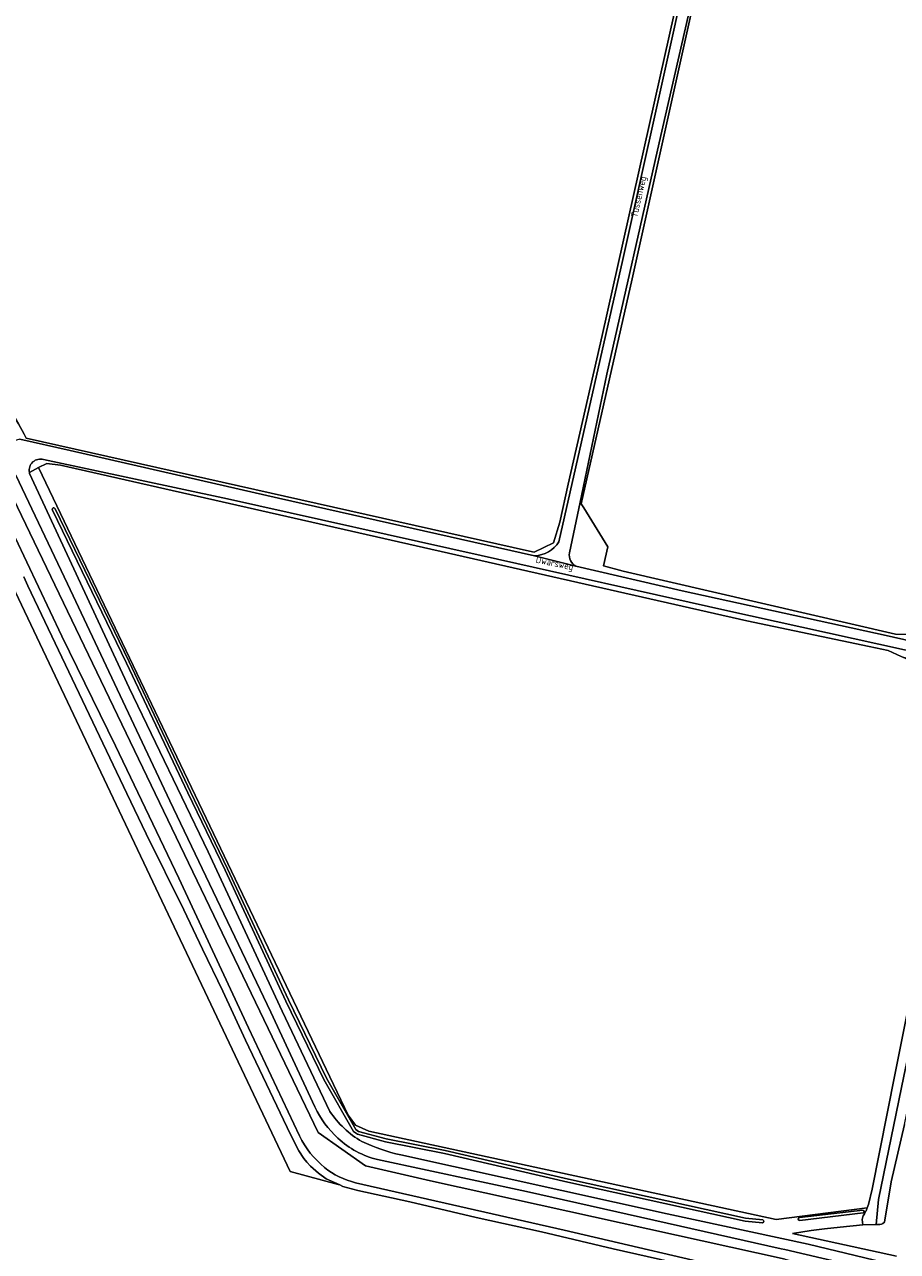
# Model space of a CAD drawing. Extents: x 184422 to 188298, y 343471 to 350189.
# Tile 187 of 256: x 186063 to 186302, y 347391 to 347728. Entities that reach past the tile are written whole.
import ezdxf
from ezdxf.enums import TextEntityAlignment as Align

# ---------------------------------------------------------------- set-up
doc = ezdxf.new("R2010")
doc.units = 0
for name, color, linetype, lineweight in [('B-WA-GR-BOUWLAND-GV', 252, 'Continuous', 13), ('B-WA-GR-GRAS-GV', 252, 'Continuous', 13), ('B-WA-GR-HOUTWAL-GV', 252, 'Continuous', 13), ('B-WA-GR-STRUIK-GV', 252, 'Continuous', 13), ('B-WA-GW-TALUD_KRUIN-G', 252, 'Continuous', 18), ('B-WA-OG-TERREIN_CULTUURSCHEIDING-GV', 252, 'Continuous', 18), ('B-WA-OG-TOPOGRAFIE-T18', 252, 'Continuous', 18), ('B-WA-OG-WATER_GREPPEL-GV', 252, 'Continuous', 18), ('B-WA-OG-WEG-GV', 252, 'Continuous', 18), ('B-WA-VH-VERHARDING_HALFVERHARDING_GRIND-GV', 252, 'Continuous', 18)]:
    doc.layers.add(name, color=color, linetype=linetype, lineweight=lineweight)
doc.styles.add('NLCS-ISO-M1000-T18', font='NLCS-ISO.ttf', dxfattribs={"height": 1.8})

msp = doc.modelspace()

# ---------------------------------------------------------------- linework, layer by layer
at = {"layer": 'B-WA-GR-BOUWLAND-GV', "flags": 128}
for points in [[(186306.191, 347769.876), (186297.294, 347770.642), (186266.945, 347777.461), (186265.016, 347769.429), (186264.767, 347769.479), (186255.95, 347770.67), (186254.548, 347771.003), (186248.656, 347744.559), (186229.39, 347658.094), (186215.419, 347596.324), (186216.108, 347595.217), (186222.76, 347584.529), (186221.58, 347579.381), (186226.907, 347577.866), (186301.666, 347560.575), (186309.639, 347560.424)], [(186306.191, 347769.876), (186297.294, 347770.642), (186266.945, 347777.461), (186265.016, 347769.429), (186264.767, 347769.479), (186255.95, 347770.67), (186254.548, 347771.003), (186248.656, 347744.559), (186229.39, 347658.094), (186215.419, 347596.324), (186216.108, 347595.217), (186222.76, 347584.529), (186221.58, 347579.381), (186226.907, 347577.866), (186301.666, 347560.575), (186309.639, 347560.424)], [(186306.191, 347769.876), (186297.294, 347770.642), (186266.945, 347777.461), (186265.016, 347769.429), (186264.767, 347769.479), (186255.95, 347770.67), (186254.548, 347771.003), (186248.656, 347744.559), (186229.39, 347658.094), (186215.419, 347596.324), (186216.108, 347595.217), (186222.76, 347584.529), (186221.58, 347579.381), (186226.907, 347577.866), (186301.666, 347560.575), (186309.639, 347560.424)], [(186246.485, 347386.926), (186224.151, 347391.981), (186204.491, 347396.586), (186186.607, 347400.559), (186168.36, 347404.882), (186154.145, 347408.008), (186150.044, 347409.095), (186149.164, 347409.501), (186148.758, 347409.593), (186135.591, 347413.19), (186049.168, 347595.11)], [(186246.485, 347386.926), (186224.151, 347391.981), (186204.491, 347396.586), (186186.607, 347400.559), (186168.36, 347404.882), (186154.145, 347408.008), (186150.044, 347409.095), (186149.164, 347409.501), (186148.758, 347409.593), (186135.591, 347413.19), (186049.168, 347595.11)], [(186246.485, 347386.926), (186224.151, 347391.981), (186204.491, 347396.586), (186186.607, 347400.559), (186168.36, 347404.882), (186154.145, 347408.008), (186150.044, 347409.095), (186149.164, 347409.501), (186148.758, 347409.593), (186135.591, 347413.19), (186049.168, 347595.11)]]:
    msp.add_lwpolyline(points, dxfattribs=at)
msp.add_lwpolyline([(186268.916, 347399.981), (186293.868, 347403.174), (186294.244, 347404.169), (186295.256, 347408.339), (186301.449, 347439.719), (186306.028, 347462.524), (186311.311, 347488.05), (186321.285, 347536.919), (186322.133, 347541.111), (186323.799, 347544.636), (186320.341, 347546.285), (186303.199, 347554.46), (186299.685, 347556.135), (186294.489, 347557.245), (186260.846, 347564.225), (186072.505, 347606.972), (186068.747, 347607.39), (186066.519, 347606.276), (186151.431, 347428.657), (186153.519, 347425.873), (186157.139, 347424.202)], close=True, dxfattribs=at)
msp.add_lwpolyline([(186268.916, 347399.981), (186293.868, 347403.174), (186294.244, 347404.169), (186295.256, 347408.339), (186301.449, 347439.719), (186306.028, 347462.524), (186311.311, 347488.05), (186321.285, 347536.919), (186322.133, 347541.111), (186323.799, 347544.636), (186320.341, 347546.285), (186303.199, 347554.46), (186299.685, 347556.135), (186294.489, 347557.245), (186260.846, 347564.225), (186072.505, 347606.972), (186068.747, 347607.39), (186066.519, 347606.276), (186151.431, 347428.657), (186153.519, 347425.873), (186157.139, 347424.202)], close=True, dxfattribs=at)
msp.add_lwpolyline([(186268.916, 347399.981), (186293.868, 347403.174), (186294.244, 347404.169), (186295.256, 347408.339), (186301.449, 347439.719), (186306.028, 347462.524), (186311.311, 347488.05), (186321.285, 347536.919), (186322.133, 347541.111), (186323.799, 347544.636), (186320.341, 347546.285), (186303.199, 347554.46), (186299.685, 347556.135), (186294.489, 347557.245), (186260.846, 347564.225), (186072.505, 347606.972), (186068.747, 347607.39), (186066.519, 347606.276), (186151.431, 347428.657), (186153.519, 347425.873), (186157.139, 347424.202)], close=True, dxfattribs=at)
at = {"layer": 'B-WA-GR-GRAS-GV', "flags": 128}
msp.add_lwpolyline([(185971.316, 347769.458), (186003.673, 347715.169), (186024.75, 347679.487), (186040.962, 347652.155), (186060.983, 347618.283), (186062.59, 347615.466), (186063.076, 347614.383), (186201.194, 347583.383), (186202.529, 347583.083), (186207.814, 347585.639), (186209.545, 347591.348), (186211.85, 347601.771), (186221.166, 347642.507), (186237.033, 347713.266), (186248.438, 347764.31)], dxfattribs=at)
msp.add_lwpolyline([(185971.316, 347769.458), (186003.673, 347715.169), (186024.75, 347679.487), (186040.962, 347652.155), (186060.983, 347618.283), (186062.59, 347615.466), (186063.076, 347614.383), (186201.194, 347583.383), (186202.529, 347583.083), (186207.814, 347585.639), (186209.545, 347591.348), (186211.85, 347601.771), (186221.166, 347642.507), (186237.033, 347713.266), (186248.438, 347764.31)], dxfattribs=at)
msp.add_lwpolyline([(185971.316, 347769.458), (186003.673, 347715.169), (186024.75, 347679.487), (186040.962, 347652.155), (186060.983, 347618.283), (186062.59, 347615.466), (186063.076, 347614.383), (186201.194, 347583.383), (186202.529, 347583.083), (186207.814, 347585.639), (186209.545, 347591.348), (186211.85, 347601.771), (186221.166, 347642.507), (186237.033, 347713.266), (186248.438, 347764.31)], dxfattribs=at)
msp.add_lwpolyline([(186320.341, 347546.285), (186323.799, 347544.636), (186322.133, 347541.111), (186324.715, 347540.421), (186323.83, 347536.55), (186313.953, 347487.58), (186308.672, 347461.852), (186303.941, 347439.321), (186296.965, 347405.516), (186296.386, 347398.645), (186297.346, 347398.639), (186297.832, 347398.738), (186298.007, 347398.791), (186298.196, 347398.883), (186298.61, 347399.287), (186300.485, 347410.301), (186304.151, 347426.042), (186327.419, 347537.86), (186328.105, 347542.052), (186328.066, 347542.605), (186327.794, 347542.933), (186327.345, 347543.266), (186326.259, 347543.736)], close=True, dxfattribs=at)
msp.add_lwpolyline([(186320.341, 347546.285), (186323.799, 347544.636), (186322.133, 347541.111), (186324.715, 347540.421), (186323.83, 347536.55), (186313.953, 347487.58), (186308.672, 347461.852), (186303.941, 347439.321), (186296.965, 347405.516), (186296.386, 347398.645), (186297.346, 347398.639), (186297.832, 347398.738), (186298.007, 347398.791), (186298.196, 347398.883), (186298.61, 347399.287), (186300.485, 347410.301), (186304.151, 347426.042), (186327.419, 347537.86), (186328.105, 347542.052), (186328.066, 347542.605), (186327.794, 347542.933), (186327.345, 347543.266), (186326.259, 347543.736)], close=True, dxfattribs=at)
msp.add_lwpolyline([(186320.341, 347546.285), (186323.799, 347544.636), (186322.133, 347541.111), (186324.715, 347540.421), (186323.83, 347536.55), (186313.953, 347487.58), (186308.672, 347461.852), (186303.941, 347439.321), (186296.965, 347405.516), (186296.386, 347398.645), (186297.346, 347398.639), (186297.832, 347398.738), (186298.007, 347398.791), (186298.196, 347398.883), (186298.61, 347399.287), (186300.485, 347410.301), (186304.151, 347426.042), (186327.419, 347537.86), (186328.105, 347542.052), (186328.066, 347542.605), (186327.794, 347542.933), (186327.345, 347543.266), (186326.259, 347543.736)], close=True, dxfattribs=at)
at = {"layer": 'B-WA-GR-HOUTWAL-GV', "flags": 128}
for points in [[(186271.398, 347389.155), (186174.074, 347410.618), (186156.214, 347414.714), (186143.271, 347423.89), (186054.835, 347607.409)], [(186271.398, 347389.155), (186174.074, 347410.618), (186156.214, 347414.714), (186143.271, 347423.89), (186054.835, 347607.409)], [(186271.398, 347389.155), (186174.074, 347410.618), (186156.214, 347414.714), (186143.271, 347423.89), (186054.835, 347607.409)], [(186053.569, 347600.634), (186072.898, 347560.024), (186087.606, 347529.97), (186104.998, 347493.607), (186124.129, 347452.631), (186138.111, 347422.941), (186138.759, 347421.717), (186139.472, 347420.523), (186140.249, 347419.365), (186141.087, 347418.247), (186141.982, 347417.176), (186142.931, 347416.154), (186143.93, 347415.185), (186144.973, 347414.274), (186145.925, 347413.559), (186146.917, 347412.892), (186147.947, 347412.279), (186149.011, 347411.72), (186150.102, 347411.22), (186151.217, 347410.779), (186152.351, 347410.4), (186153.499, 347410.084), (186210.72, 347397.085), (186260.965, 347385.397)], [(186053.569, 347600.634), (186072.898, 347560.024), (186087.606, 347529.97), (186104.998, 347493.607), (186124.129, 347452.631), (186138.111, 347422.941), (186138.759, 347421.717), (186139.472, 347420.523), (186140.249, 347419.365), (186141.087, 347418.247), (186141.982, 347417.176), (186142.931, 347416.154), (186143.93, 347415.185), (186144.973, 347414.274), (186145.925, 347413.559), (186146.917, 347412.892), (186147.947, 347412.279), (186149.011, 347411.72), (186150.102, 347411.22), (186151.217, 347410.779), (186152.351, 347410.4), (186153.499, 347410.084), (186210.72, 347397.085), (186260.965, 347385.397)], [(186053.569, 347600.634), (186072.898, 347560.024), (186087.606, 347529.97), (186104.998, 347493.607), (186124.129, 347452.631), (186138.111, 347422.941), (186138.759, 347421.717), (186139.472, 347420.523), (186140.249, 347419.365), (186141.087, 347418.247), (186141.982, 347417.176), (186142.931, 347416.154), (186143.93, 347415.185), (186144.973, 347414.274), (186145.925, 347413.559), (186146.917, 347412.892), (186147.947, 347412.279), (186149.011, 347411.72), (186150.102, 347411.22), (186151.217, 347410.779), (186152.351, 347410.4), (186153.499, 347410.084), (186210.72, 347397.085), (186260.965, 347385.397)]]:
    msp.add_lwpolyline(points, dxfattribs=at)
at = {"layer": 'B-WA-GR-STRUIK-GV', "flags": 128}
msp.add_lwpolyline([(186049.168, 347595.11), (186135.591, 347413.19), (186148.758, 347409.593), (186149.164, 347409.501), (186145.464, 347411.208), (186143.291, 347412.741), (186141.135, 347414.663), (186140.168, 347415.73), (186139.29, 347416.787), (186137.89, 347418.822), (186135.669, 347423.297), (186129.993, 347435.183), (186123.338, 347449.189), (186117.039, 347462.639), (186111.465, 347474.178), (186106.336, 347485.005), (186096.012, 347505.804), (186090.717, 347516.912), (186063.596, 347573.837), (186062.443, 347576.309)], dxfattribs=at)
msp.add_lwpolyline([(186049.168, 347595.11), (186135.591, 347413.19), (186148.758, 347409.593), (186149.164, 347409.501), (186145.464, 347411.208), (186143.291, 347412.741), (186141.135, 347414.663), (186140.168, 347415.73), (186139.29, 347416.787), (186137.89, 347418.822), (186135.669, 347423.297), (186129.993, 347435.183), (186123.338, 347449.189), (186117.039, 347462.639), (186111.465, 347474.178), (186106.336, 347485.005), (186096.012, 347505.804), (186090.717, 347516.912), (186063.596, 347573.837), (186062.443, 347576.309)], dxfattribs=at)
msp.add_lwpolyline([(186049.168, 347595.11), (186135.591, 347413.19), (186148.758, 347409.593), (186149.164, 347409.501), (186145.464, 347411.208), (186143.291, 347412.741), (186141.135, 347414.663), (186140.168, 347415.73), (186139.29, 347416.787), (186137.89, 347418.822), (186135.669, 347423.297), (186129.993, 347435.183), (186123.338, 347449.189), (186117.039, 347462.639), (186111.465, 347474.178), (186106.336, 347485.005), (186096.012, 347505.804), (186090.717, 347516.912), (186063.596, 347573.837), (186062.443, 347576.309)], dxfattribs=at)
at = {"layer": 'B-WA-GW-TALUD_KRUIN-G', "flags": 128}
msp.add_lwpolyline([(186273.435, 347396.208), (186301.947, 347389.99)], dxfattribs=at)
msp.add_lwpolyline([(186273.435, 347396.208), (186301.947, 347389.99)], dxfattribs=at)
msp.add_lwpolyline([(186273.435, 347396.208), (186301.947, 347389.99)], dxfattribs=at)
at = {"layer": 'B-WA-OG-TERREIN_CULTUURSCHEIDING-GV', "flags": 128}
msp.add_lwpolyline([(186304.151, 347426.042), (186300.485, 347410.301), (186298.61, 347399.287), (186298.196, 347398.883), (186298.007, 347398.791), (186297.832, 347398.738), (186297.346, 347398.639), (186296.386, 347398.645), (186296.384, 347398.645), (186292.711, 347398.555), (186286.489, 347397.919), (186282.204, 347397.454), (186278.49, 347397.036), (186273.435, 347396.208), (186301.947, 347389.99)], dxfattribs=at)
msp.add_lwpolyline([(186304.151, 347426.042), (186300.485, 347410.301), (186298.61, 347399.287), (186298.196, 347398.883), (186298.007, 347398.791), (186297.832, 347398.738), (186297.346, 347398.639), (186296.386, 347398.645), (186296.384, 347398.645), (186292.711, 347398.555), (186286.489, 347397.919), (186282.204, 347397.454), (186278.49, 347397.036), (186273.435, 347396.208), (186301.947, 347389.99)], dxfattribs=at)
msp.add_lwpolyline([(186304.151, 347426.042), (186300.485, 347410.301), (186298.61, 347399.287), (186298.196, 347398.883), (186298.007, 347398.791), (186297.832, 347398.738), (186297.346, 347398.639), (186296.386, 347398.645), (186296.384, 347398.645), (186292.711, 347398.555), (186286.489, 347397.919), (186282.204, 347397.454), (186278.49, 347397.036), (186273.435, 347396.208), (186301.947, 347389.99)], dxfattribs=at)
at = {"layer": 'B-WA-OG-WATER_GREPPEL-GV', "flags": 128}
for points in [[(186260.965, 347385.397), (186210.72, 347397.085), (186153.499, 347410.084), (186152.351, 347410.4), (186151.217, 347410.779), (186150.102, 347411.22), (186149.011, 347411.72), (186147.947, 347412.279), (186146.917, 347412.892), (186145.925, 347413.559), (186144.973, 347414.274), (186143.93, 347415.185), (186142.931, 347416.154), (186141.982, 347417.176), (186141.087, 347418.247), (186140.249, 347419.365), (186139.472, 347420.523), (186138.759, 347421.717), (186138.111, 347422.941), (186124.129, 347452.631), (186104.998, 347493.607), (186087.606, 347529.97), (186072.898, 347560.024), (186053.569, 347600.634)], [(186260.965, 347385.397), (186210.72, 347397.085), (186153.499, 347410.084), (186152.351, 347410.4), (186151.217, 347410.779), (186150.102, 347411.22), (186149.011, 347411.72), (186147.947, 347412.279), (186146.917, 347412.892), (186145.925, 347413.559), (186144.973, 347414.274), (186143.93, 347415.185), (186142.931, 347416.154), (186141.982, 347417.176), (186141.087, 347418.247), (186140.249, 347419.365), (186139.472, 347420.523), (186138.759, 347421.717), (186138.111, 347422.941), (186124.129, 347452.631), (186104.998, 347493.607), (186087.606, 347529.97), (186072.898, 347560.024), (186053.569, 347600.634)], [(186260.965, 347385.397), (186210.72, 347397.085), (186153.499, 347410.084), (186152.351, 347410.4), (186151.217, 347410.779), (186150.102, 347411.22), (186149.011, 347411.72), (186147.947, 347412.279), (186146.917, 347412.892), (186145.925, 347413.559), (186144.973, 347414.274), (186143.93, 347415.185), (186142.931, 347416.154), (186141.982, 347417.176), (186141.087, 347418.247), (186140.249, 347419.365), (186139.472, 347420.523), (186138.759, 347421.717), (186138.111, 347422.941), (186124.129, 347452.631), (186104.998, 347493.607), (186087.606, 347529.97), (186072.898, 347560.024), (186053.569, 347600.634)], [(186070.326, 347594.642), (186090.651, 347552.637), (186107.514, 347517.03), (186117.676, 347495.877), (186134.389, 347459.892), (186144.785, 347438.421), (186152.963, 347424.185), (186153.995, 347423.412), (186161.685, 347421.356), (186177.877, 347418.117), (186211.75, 347410.289), (186260.407, 347399.593), (186265.174, 347399.139)], [(186070.326, 347594.642), (186090.651, 347552.637), (186107.514, 347517.03), (186117.676, 347495.877), (186134.389, 347459.892), (186144.785, 347438.421), (186152.963, 347424.185), (186153.995, 347423.412), (186161.685, 347421.356), (186177.877, 347418.117), (186211.75, 347410.289), (186260.407, 347399.593), (186265.174, 347399.139)], [(186070.326, 347594.642), (186090.651, 347552.637), (186107.514, 347517.03), (186117.676, 347495.877), (186134.389, 347459.892), (186144.785, 347438.421), (186152.963, 347424.185), (186153.995, 347423.412), (186161.685, 347421.356), (186177.877, 347418.117), (186211.75, 347410.289), (186260.407, 347399.593), (186265.174, 347399.139)], [(186265.25, 347399.936), (186260.532, 347400.385), (186211.926, 347411.069), (186178.046, 347418.899), (186161.867, 347422.135), (186154.351, 347424.144), (186153.575, 347424.726), (186145.493, 347438.795), (186135.112, 347460.235), (186118.399, 347496.219), (186108.236, 347517.374), (186091.373, 347552.982), (186071.046, 347594.991)], [(186265.25, 347399.936), (186260.532, 347400.385), (186211.926, 347411.069), (186178.046, 347418.899), (186161.867, 347422.135), (186154.351, 347424.144), (186153.575, 347424.726), (186145.493, 347438.795), (186135.112, 347460.235), (186118.399, 347496.219), (186108.236, 347517.374), (186091.373, 347552.982), (186071.046, 347594.991)], [(186265.25, 347399.936), (186260.532, 347400.385), (186211.926, 347411.069), (186178.046, 347418.899), (186161.867, 347422.135), (186154.351, 347424.144), (186153.575, 347424.726), (186145.493, 347438.795), (186135.112, 347460.235), (186118.399, 347496.219), (186108.236, 347517.374), (186091.373, 347552.982), (186071.046, 347594.991)], [(186062.443, 347576.309), (186063.596, 347573.837), (186090.717, 347516.912), (186096.012, 347505.804), (186106.336, 347485.005), (186111.465, 347474.178), (186117.039, 347462.639), (186123.338, 347449.189), (186129.993, 347435.183), (186135.669, 347423.297), (186137.89, 347418.822), (186139.29, 347416.787), (186140.168, 347415.73), (186141.135, 347414.663), (186143.291, 347412.741), (186145.464, 347411.208), (186149.164, 347409.501), (186150.044, 347409.095), (186154.145, 347408.008), (186168.36, 347404.882), (186186.607, 347400.559), (186204.491, 347396.586), (186224.151, 347391.981), (186246.485, 347386.926)], [(186062.443, 347576.309), (186063.596, 347573.837), (186090.717, 347516.912), (186096.012, 347505.804), (186106.336, 347485.005), (186111.465, 347474.178), (186117.039, 347462.639), (186123.338, 347449.189), (186129.993, 347435.183), (186135.669, 347423.297), (186137.89, 347418.822), (186139.29, 347416.787), (186140.168, 347415.73), (186141.135, 347414.663), (186143.291, 347412.741), (186145.464, 347411.208), (186149.164, 347409.501), (186150.044, 347409.095), (186154.145, 347408.008), (186168.36, 347404.882), (186186.607, 347400.559), (186204.491, 347396.586), (186224.151, 347391.981), (186246.485, 347386.926)], [(186062.443, 347576.309), (186063.596, 347573.837), (186090.717, 347516.912), (186096.012, 347505.804), (186106.336, 347485.005), (186111.465, 347474.178), (186117.039, 347462.639), (186123.338, 347449.189), (186129.993, 347435.183), (186135.669, 347423.297), (186137.89, 347418.822), (186139.29, 347416.787), (186140.168, 347415.73), (186141.135, 347414.663), (186143.291, 347412.741), (186145.464, 347411.208), (186149.164, 347409.501), (186150.044, 347409.095), (186154.145, 347408.008), (186168.36, 347404.882), (186186.607, 347400.559), (186204.491, 347396.586), (186224.151, 347391.981), (186246.485, 347386.926)], [(186292.681, 347402.596), (186275.338, 347400.569)], [(186292.681, 347402.596), (186275.338, 347400.569)], [(186292.681, 347402.596), (186275.338, 347400.569)], [(186275.431, 347399.774), (186292.774, 347401.801)], [(186275.431, 347399.774), (186292.774, 347401.801)], [(186275.431, 347399.774), (186292.774, 347401.801)]]:
    msp.add_lwpolyline(points, dxfattribs=at)
at = {"layer": 'B-WA-OG-WATER_GREPPEL-GV'}
for points in [[(186071.046, 347594.991, 1.1861406), (186070.326, 347594.642)], [(186071.046, 347594.991, 1.1861406), (186070.326, 347594.642)], [(186071.046, 347594.991, 1.1861406), (186070.326, 347594.642)], [(186265.174, 347399.139, 0.7592864), (186265.25, 347399.936)], [(186265.174, 347399.139, 0.7592864), (186265.25, 347399.936)], [(186265.174, 347399.139, 0.7592864), (186265.25, 347399.936)], [(186275.338, 347400.569, 0.981706), (186275.431, 347399.774)], [(186275.338, 347400.569, 0.981706), (186275.431, 347399.774)], [(186275.338, 347400.569, 0.981706), (186275.431, 347399.774)], [(186292.774, 347401.801, 0.7724429), (186292.681, 347402.596)], [(186292.774, 347401.801, 0.7724429), (186292.681, 347402.596)], [(186292.774, 347401.801, 0.7724429), (186292.681, 347402.596)]]:
    msp.add_lwpolyline(points, format="xyb", dxfattribs=at)
at = {"layer": 'B-WA-OG-WATER_GREPPEL-GV', "flags": 128}
msp.add_lwpolyline([(186292.711, 347398.555), (186296.384, 347398.645), (186296.386, 347398.645), (186296.965, 347405.516), (186303.941, 347439.321), (186308.672, 347461.852), (186313.953, 347487.58), (186323.83, 347536.55), (186324.715, 347540.421), (186322.133, 347541.111), (186321.285, 347536.919), (186311.311, 347488.05), (186306.028, 347462.524), (186301.449, 347439.719), (186295.256, 347408.339), (186294.244, 347404.169), (186293.868, 347403.174), (186293.578, 347402.408), (186293.541, 347402.338), (186293.13, 347401.557), (186292.785, 347401.056), (186292.682, 347400.702), (186292.561, 347400.045)], close=True, dxfattribs=at)
msp.add_lwpolyline([(186292.711, 347398.555), (186296.384, 347398.645), (186296.386, 347398.645), (186296.965, 347405.516), (186303.941, 347439.321), (186308.672, 347461.852), (186313.953, 347487.58), (186323.83, 347536.55), (186324.715, 347540.421), (186322.133, 347541.111), (186321.285, 347536.919), (186311.311, 347488.05), (186306.028, 347462.524), (186301.449, 347439.719), (186295.256, 347408.339), (186294.244, 347404.169), (186293.868, 347403.174), (186293.578, 347402.408), (186293.541, 347402.338), (186293.13, 347401.557), (186292.785, 347401.056), (186292.682, 347400.702), (186292.561, 347400.045)], close=True, dxfattribs=at)
msp.add_lwpolyline([(186292.711, 347398.555), (186296.384, 347398.645), (186296.386, 347398.645), (186296.965, 347405.516), (186303.941, 347439.321), (186308.672, 347461.852), (186313.953, 347487.58), (186323.83, 347536.55), (186324.715, 347540.421), (186322.133, 347541.111), (186321.285, 347536.919), (186311.311, 347488.05), (186306.028, 347462.524), (186301.449, 347439.719), (186295.256, 347408.339), (186294.244, 347404.169), (186293.868, 347403.174), (186293.578, 347402.408), (186293.541, 347402.338), (186293.13, 347401.557), (186292.785, 347401.056), (186292.682, 347400.702), (186292.561, 347400.045)], close=True, dxfattribs=at)
at = {"layer": 'B-WA-OG-WEG-GV', "flags": 128}
for points in [[(186209.303, 347585.97), (186226.827, 347663.401), (186240.998, 347727.149), (186252.614, 347780.503)], [(186209.303, 347585.97), (186226.827, 347663.401), (186240.998, 347727.149), (186252.614, 347780.503)], [(186209.303, 347585.97), (186226.827, 347663.401), (186240.998, 347727.149), (186252.614, 347780.503)], [(186256.17, 347780.022), (186254.259, 347771.708), (186248.21, 347745.395), (186236.828, 347695.376), (186222.493, 347631.965), (186215.112, 347596.818), (186212.189, 347582.903)], [(186256.17, 347780.022), (186254.259, 347771.708), (186248.21, 347745.395), (186236.828, 347695.376), (186222.493, 347631.965), (186215.112, 347596.818), (186212.189, 347582.903)], [(186256.17, 347780.022), (186254.259, 347771.708), (186248.21, 347745.395), (186236.828, 347695.376), (186222.493, 347631.965), (186215.112, 347596.818), (186212.189, 347582.903)], [(186309.639, 347560.424), (186301.666, 347560.575), (186226.907, 347577.866), (186221.58, 347579.381), (186222.76, 347584.529), (186216.108, 347595.217), (186215.419, 347596.324), (186229.39, 347658.094), (186248.656, 347744.559), (186254.548, 347771.003), (186255.95, 347770.67), (186264.767, 347769.479), (186265.016, 347769.429), (186266.945, 347777.461), (186297.294, 347770.642), (186306.191, 347769.876)], [(186309.639, 347560.424), (186301.666, 347560.575), (186226.907, 347577.866), (186221.58, 347579.381), (186222.76, 347584.529), (186216.108, 347595.217), (186215.419, 347596.324), (186229.39, 347658.094), (186248.656, 347744.559), (186254.548, 347771.003), (186255.95, 347770.67), (186264.767, 347769.479), (186265.016, 347769.429), (186266.945, 347777.461), (186297.294, 347770.642), (186306.191, 347769.876)], [(186309.639, 347560.424), (186301.666, 347560.575), (186226.907, 347577.866), (186221.58, 347579.381), (186222.76, 347584.529), (186216.108, 347595.217), (186215.419, 347596.324), (186229.39, 347658.094), (186248.656, 347744.559), (186254.548, 347771.003), (186255.95, 347770.67), (186264.767, 347769.479), (186265.016, 347769.429), (186266.945, 347777.461), (186297.294, 347770.642), (186306.191, 347769.876)], [(186248.438, 347764.31), (186237.033, 347713.266), (186221.166, 347642.507), (186211.85, 347601.771), (186209.545, 347591.348), (186207.814, 347585.639), (186202.529, 347583.083), (186201.194, 347583.383), (186063.076, 347614.383), (186062.59, 347615.466), (186060.983, 347618.283), (186040.962, 347652.155), (186024.75, 347679.487), (186003.673, 347715.169), (185971.316, 347769.458)], [(186248.438, 347764.31), (186237.033, 347713.266), (186221.166, 347642.507), (186211.85, 347601.771), (186209.545, 347591.348), (186207.814, 347585.639), (186202.529, 347583.083), (186201.194, 347583.383), (186063.076, 347614.383), (186062.59, 347615.466), (186060.983, 347618.283), (186040.962, 347652.155), (186024.75, 347679.487), (186003.673, 347715.169), (185971.316, 347769.458)], [(186248.438, 347764.31), (186237.033, 347713.266), (186221.166, 347642.507), (186211.85, 347601.771), (186209.545, 347591.348), (186207.814, 347585.639), (186202.529, 347583.083), (186201.194, 347583.383), (186063.076, 347614.383), (186062.59, 347615.466), (186060.983, 347618.283), (186040.962, 347652.155), (186024.75, 347679.487), (186003.673, 347715.169), (185971.316, 347769.458)], [(186061.388, 347614.11), (186075.219, 347610.955), (186132.382, 347597.864), (186202.639, 347582.098)], [(186061.388, 347614.11), (186075.219, 347610.955), (186132.382, 347597.864), (186202.639, 347582.098)], [(186061.388, 347614.11), (186075.219, 347610.955), (186132.382, 347597.864), (186202.639, 347582.098)], [(186336.941, 347548.478), (186311.2, 347554.767), (186254.795, 347567.147), (186187.947, 347582.201), (186118.383, 347597.718), (186067.91, 347608.473)], [(186336.941, 347548.478), (186311.2, 347554.767), (186254.795, 347567.147), (186187.947, 347582.201), (186118.383, 347597.718), (186067.91, 347608.473)], [(186336.941, 347548.478), (186311.2, 347554.767), (186254.795, 347567.147), (186187.947, 347582.201), (186118.383, 347597.718), (186067.91, 347608.473)], [(186054.835, 347607.409), (186143.271, 347423.89), (186156.214, 347414.714), (186174.074, 347410.618), (186271.398, 347389.155), (186285.98, 347385.55), (186286.163, 347385.895), (186285.337, 347386.292), (186286.282, 347386.119), (186287.314, 347388.062), (186271.282, 347391.761), (186270.267, 347391.989), (186200.406, 347407.703), (186159.523, 347416.434)], [(186054.835, 347607.409), (186143.271, 347423.89), (186156.214, 347414.714), (186174.074, 347410.618), (186271.398, 347389.155), (186285.98, 347385.55), (186286.163, 347385.895), (186285.337, 347386.292), (186286.282, 347386.119), (186287.314, 347388.062), (186271.282, 347391.761), (186270.267, 347391.989), (186200.406, 347407.703), (186159.523, 347416.434)], [(186054.835, 347607.409), (186143.271, 347423.89), (186156.214, 347414.714), (186174.074, 347410.618), (186271.398, 347389.155), (186285.98, 347385.55), (186286.163, 347385.895), (186285.337, 347386.292), (186286.282, 347386.119), (186287.314, 347388.062), (186271.282, 347391.761), (186270.267, 347391.989), (186200.406, 347407.703), (186159.523, 347416.434)], [(186063.994, 347604.962), (186066.519, 347606.276), (186068.747, 347607.39), (186072.505, 347606.972), (186260.846, 347564.225), (186294.489, 347557.245), (186299.685, 347556.135), (186303.199, 347554.46), (186310.039, 347552.672), (186321.07, 347549.764), (186330.485, 347547.562), (186335.897, 347546.128), (186341.388, 347544.995)], [(186063.994, 347604.962), (186066.519, 347606.276), (186068.747, 347607.39), (186072.505, 347606.972), (186260.846, 347564.225), (186294.489, 347557.245), (186299.685, 347556.135), (186303.199, 347554.46), (186310.039, 347552.672), (186321.07, 347549.764), (186330.485, 347547.562), (186335.897, 347546.128), (186341.388, 347544.995)], [(186063.994, 347604.962), (186066.519, 347606.276), (186068.747, 347607.39), (186072.505, 347606.972), (186260.846, 347564.225), (186294.489, 347557.245), (186299.685, 347556.135), (186303.199, 347554.46), (186310.039, 347552.672), (186321.07, 347549.764), (186330.485, 347547.562), (186335.897, 347546.128), (186341.388, 347544.995)], [(186301.947, 347389.99), (186273.435, 347396.208), (186278.49, 347397.036), (186282.204, 347397.454), (186286.489, 347397.919), (186292.711, 347398.555), (186292.561, 347400.045), (186292.682, 347400.702), (186292.785, 347401.056), (186293.13, 347401.557), (186293.541, 347402.338), (186293.578, 347402.408), (186293.868, 347403.174), (186268.916, 347399.981), (186157.139, 347424.202), (186153.519, 347425.873), (186151.431, 347428.657), (186066.519, 347606.276), (186063.994, 347604.962)], [(186301.947, 347389.99), (186273.435, 347396.208), (186278.49, 347397.036), (186282.204, 347397.454), (186286.489, 347397.919), (186292.711, 347398.555), (186292.561, 347400.045), (186292.682, 347400.702), (186292.785, 347401.056), (186293.13, 347401.557), (186293.541, 347402.338), (186293.578, 347402.408), (186293.868, 347403.174), (186268.916, 347399.981), (186157.139, 347424.202), (186153.519, 347425.873), (186151.431, 347428.657), (186066.519, 347606.276), (186063.994, 347604.962)], [(186301.947, 347389.99), (186273.435, 347396.208), (186278.49, 347397.036), (186282.204, 347397.454), (186286.489, 347397.919), (186292.711, 347398.555), (186292.561, 347400.045), (186292.682, 347400.702), (186292.785, 347401.056), (186293.13, 347401.557), (186293.541, 347402.338), (186293.578, 347402.408), (186293.868, 347403.174), (186268.916, 347399.981), (186157.139, 347424.202), (186153.519, 347425.873), (186151.431, 347428.657), (186066.519, 347606.276), (186063.994, 347604.962)], [(186064.064, 347604.681), (186091.339, 347545.893), (186113.03, 347500.918), (186133.398, 347457.181), (186146.43, 347429.671)], [(186064.064, 347604.681), (186091.339, 347545.893), (186113.03, 347500.918), (186133.398, 347457.181), (186146.43, 347429.671)], [(186064.064, 347604.681), (186091.339, 347545.893), (186113.03, 347500.918), (186133.398, 347457.181), (186146.43, 347429.671)], [(186142.321, 347430.879), (186130.207, 347456.894), (186102.545, 347514.859), (186074.449, 347574.415), (186060.314, 347604.212)], [(186142.321, 347430.879), (186130.207, 347456.894), (186102.545, 347514.859), (186074.449, 347574.415), (186060.314, 347604.212)], [(186142.321, 347430.879), (186130.207, 347456.894), (186102.545, 347514.859), (186074.449, 347574.415), (186060.314, 347604.212)], [(186265.174, 347399.139), (186260.407, 347399.593), (186211.75, 347410.289), (186177.877, 347418.117), (186161.685, 347421.356), (186153.995, 347423.412), (186152.963, 347424.185), (186144.785, 347438.421), (186134.389, 347459.892), (186117.676, 347495.877), (186107.514, 347517.03), (186090.651, 347552.637), (186070.326, 347594.642)], [(186265.174, 347399.139), (186260.407, 347399.593), (186211.75, 347410.289), (186177.877, 347418.117), (186161.685, 347421.356), (186153.995, 347423.412), (186152.963, 347424.185), (186144.785, 347438.421), (186134.389, 347459.892), (186117.676, 347495.877), (186107.514, 347517.03), (186090.651, 347552.637), (186070.326, 347594.642)], [(186265.174, 347399.139), (186260.407, 347399.593), (186211.75, 347410.289), (186177.877, 347418.117), (186161.685, 347421.356), (186153.995, 347423.412), (186152.963, 347424.185), (186144.785, 347438.421), (186134.389, 347459.892), (186117.676, 347495.877), (186107.514, 347517.03), (186090.651, 347552.637), (186070.326, 347594.642)], [(186071.046, 347594.991), (186091.373, 347552.982), (186108.236, 347517.374), (186118.399, 347496.219), (186135.112, 347460.235), (186145.493, 347438.795), (186153.575, 347424.726), (186154.351, 347424.144), (186161.867, 347422.135), (186178.046, 347418.899), (186211.926, 347411.069), (186260.532, 347400.385), (186265.25, 347399.936)], [(186071.046, 347594.991), (186091.373, 347552.982), (186108.236, 347517.374), (186118.399, 347496.219), (186135.112, 347460.235), (186145.493, 347438.795), (186153.575, 347424.726), (186154.351, 347424.144), (186161.867, 347422.135), (186178.046, 347418.899), (186211.926, 347411.069), (186260.532, 347400.385), (186265.25, 347399.936)], [(186071.046, 347594.991), (186091.373, 347552.982), (186108.236, 347517.374), (186118.399, 347496.219), (186135.112, 347460.235), (186145.493, 347438.795), (186153.575, 347424.726), (186154.351, 347424.144), (186161.867, 347422.135), (186178.046, 347418.899), (186211.926, 347411.069), (186260.532, 347400.385), (186265.25, 347399.936)], [(186213.938, 347579.241), (186243.116, 347572.524), (186299.091, 347560.222), (186327.341, 347553.864)], [(186213.938, 347579.241), (186243.116, 347572.524), (186299.091, 347560.222), (186327.341, 347553.864)], [(186213.938, 347579.241), (186243.116, 347572.524), (186299.091, 347560.222), (186327.341, 347553.864)], [(186165.886, 347417.74), (186239.051, 347401.567), (186277.703, 347393.255), (186306.189, 347386.388), (186307.547, 347392.438), (186307.39, 347392.044), (186307.185, 347391.654), (186306.931, 347391.276), (186306.629, 347390.92)], [(186165.886, 347417.74), (186239.051, 347401.567), (186277.703, 347393.255), (186306.189, 347386.388), (186307.547, 347392.438), (186307.39, 347392.044), (186307.185, 347391.654), (186306.931, 347391.276), (186306.629, 347390.92)], [(186165.886, 347417.74), (186239.051, 347401.567), (186277.703, 347393.255), (186306.189, 347386.388), (186307.547, 347392.438), (186307.39, 347392.044), (186307.185, 347391.654), (186306.931, 347391.276), (186306.629, 347390.92)], [(186275.338, 347400.569), (186292.681, 347402.596)], [(186275.338, 347400.569), (186292.681, 347402.596)], [(186275.338, 347400.569), (186292.681, 347402.596)], [(186292.774, 347401.801), (186275.431, 347399.774)], [(186292.774, 347401.801), (186275.431, 347399.774)], [(186292.774, 347401.801), (186275.431, 347399.774)]]:
    msp.add_lwpolyline(points, dxfattribs=at)
at = {"layer": 'B-WA-OG-WEG-GV'}
for points in [[(186067.91, 347608.473, 0.5707542), (186063.994, 347604.962)], [(186067.91, 347608.473, 0.5707542), (186063.994, 347604.962)], [(186067.91, 347608.473, 0.5707542), (186063.994, 347604.962)], [(186063.994, 347604.962, 0.0209395), (186064.064, 347604.681)], [(186063.994, 347604.962, 0.0209395), (186064.064, 347604.681)], [(186063.994, 347604.962, 0.0209395), (186064.064, 347604.681)], [(186070.326, 347594.642, -1.1861406), (186071.046, 347594.991)], [(186070.326, 347594.642, -1.1861406), (186071.046, 347594.991)], [(186070.326, 347594.642, -1.1861406), (186071.046, 347594.991)], [(186202.639, 347582.098, 0.2470105), (186209.303, 347585.97)], [(186202.639, 347582.098, 0.2470105), (186209.303, 347585.97)], [(186202.639, 347582.098, 0.2470105), (186209.303, 347585.97)], [(186212.189, 347582.903, 0.3006521), (186213.938, 347579.241)], [(186212.189, 347582.903, 0.3006521), (186213.938, 347579.241)], [(186212.189, 347582.903, 0.3006521), (186213.938, 347579.241)], [(186148.679, 347422.304, -0.1010802), (186142.321, 347430.879)], [(186148.679, 347422.304, -0.1010802), (186142.321, 347430.879)], [(186148.679, 347422.304, -0.1010802), (186142.321, 347430.879)], [(186146.43, 347429.671, 0.1126132), (186155.21, 347421.403)], [(186146.43, 347429.671, 0.1126132), (186155.21, 347421.403)], [(186146.43, 347429.671, 0.1126132), (186155.21, 347421.403)], [(186159.523, 347416.434, -0.1266379), (186148.679, 347422.304)], [(186159.523, 347416.434, -0.1266379), (186148.679, 347422.304)], [(186159.523, 347416.434, -0.1266379), (186148.679, 347422.304)], [(186155.21, 347421.403, 0.055508), (186165.886, 347417.74)], [(186155.21, 347421.403, 0.055508), (186165.886, 347417.74)], [(186155.21, 347421.403, 0.055508), (186165.886, 347417.74)], [(186265.25, 347399.936, -0.7592864), (186265.174, 347399.139)], [(186265.25, 347399.936, -0.7592864), (186265.174, 347399.139)], [(186265.25, 347399.936, -0.7592864), (186265.174, 347399.139)], [(186275.431, 347399.774, -0.981706), (186275.338, 347400.569)], [(186275.431, 347399.774, -0.981706), (186275.338, 347400.569)], [(186275.431, 347399.774, -0.981706), (186275.338, 347400.569)], [(186292.681, 347402.596, -0.7724429), (186292.774, 347401.801)], [(186292.681, 347402.596, -0.7724429), (186292.774, 347401.801)], [(186292.681, 347402.596, -0.7724429), (186292.774, 347401.801)]]:
    msp.add_lwpolyline(points, format="xyb", dxfattribs=at)
at = {"layer": 'B-WA-VH-VERHARDING_HALFVERHARDING_GRIND-GV', "flags": 128}
for points in [[(186252.614, 347780.503), (186240.998, 347727.149), (186226.827, 347663.401), (186209.303, 347585.97)], [(186252.614, 347780.503), (186240.998, 347727.149), (186226.827, 347663.401), (186209.303, 347585.97)], [(186252.614, 347780.503), (186240.998, 347727.149), (186226.827, 347663.401), (186209.303, 347585.97)], [(186212.189, 347582.903), (186215.112, 347596.818), (186222.493, 347631.965), (186236.828, 347695.376), (186248.21, 347745.395), (186254.259, 347771.708), (186256.17, 347780.022)], [(186212.189, 347582.903), (186215.112, 347596.818), (186222.493, 347631.965), (186236.828, 347695.376), (186248.21, 347745.395), (186254.259, 347771.708), (186256.17, 347780.022)], [(186212.189, 347582.903), (186215.112, 347596.818), (186222.493, 347631.965), (186236.828, 347695.376), (186248.21, 347745.395), (186254.259, 347771.708), (186256.17, 347780.022)], [(186336.941, 347548.478), (186337.642, 347551.546), (186327.341, 347553.864), (186299.091, 347560.222), (186243.116, 347572.524), (186213.938, 347579.241), (186202.639, 347582.098), (186132.382, 347597.864), (186075.219, 347610.955), (186061.388, 347614.11), (186052.02, 347611.44), (186047.692, 347609.198), (186020.476, 347595.1), (185960.619, 347564.05), (185933.254, 347550.307), (185934.72, 347547.543), (185980.473, 347571.133), (186049.783, 347606.015), (186050.902, 347606.578)], [(186336.941, 347548.478), (186337.642, 347551.546), (186327.341, 347553.864), (186299.091, 347560.222), (186243.116, 347572.524), (186213.938, 347579.241), (186202.639, 347582.098), (186132.382, 347597.864), (186075.219, 347610.955), (186061.388, 347614.11), (186052.02, 347611.44), (186047.692, 347609.198), (186020.476, 347595.1), (185960.619, 347564.05), (185933.254, 347550.307), (185934.72, 347547.543), (185980.473, 347571.133), (186049.783, 347606.015), (186050.902, 347606.578)], [(186336.941, 347548.478), (186337.642, 347551.546), (186327.341, 347553.864), (186299.091, 347560.222), (186243.116, 347572.524), (186213.938, 347579.241), (186202.639, 347582.098), (186132.382, 347597.864), (186075.219, 347610.955), (186061.388, 347614.11), (186052.02, 347611.44), (186047.692, 347609.198), (186020.476, 347595.1), (185960.619, 347564.05), (185933.254, 347550.307), (185934.72, 347547.543), (185980.473, 347571.133), (186049.783, 347606.015), (186050.902, 347606.578)], [(186067.91, 347608.473), (186118.383, 347597.718), (186187.947, 347582.201), (186254.795, 347567.147), (186311.2, 347554.767), (186336.941, 347548.478)], [(186067.91, 347608.473), (186118.383, 347597.718), (186187.947, 347582.201), (186254.795, 347567.147), (186311.2, 347554.767), (186336.941, 347548.478)], [(186067.91, 347608.473), (186118.383, 347597.718), (186187.947, 347582.201), (186254.795, 347567.147), (186311.2, 347554.767), (186336.941, 347548.478)], [(186146.43, 347429.671), (186133.398, 347457.181), (186113.03, 347500.918), (186091.339, 347545.893), (186064.064, 347604.681)], [(186146.43, 347429.671), (186133.398, 347457.181), (186113.03, 347500.918), (186091.339, 347545.893), (186064.064, 347604.681)], [(186146.43, 347429.671), (186133.398, 347457.181), (186113.03, 347500.918), (186091.339, 347545.893), (186064.064, 347604.681)], [(186060.314, 347604.212), (186074.449, 347574.415), (186102.545, 347514.859), (186130.207, 347456.894), (186142.321, 347430.879)], [(186060.314, 347604.212), (186074.449, 347574.415), (186102.545, 347514.859), (186130.207, 347456.894), (186142.321, 347430.879)], [(186060.314, 347604.212), (186074.449, 347574.415), (186102.545, 347514.859), (186130.207, 347456.894), (186142.321, 347430.879)], [(186202.639, 347582.098), (186213.938, 347579.241)], [(186202.639, 347582.098), (186213.938, 347579.241)], [(186202.639, 347582.098), (186213.938, 347579.241)], [(186159.523, 347416.434), (186200.406, 347407.703), (186270.267, 347391.989), (186271.282, 347391.761), (186287.314, 347388.062), (186310.368, 347382.743), (186310.921, 347385.247), (186306.189, 347386.388), (186277.703, 347393.255), (186239.051, 347401.567), (186165.886, 347417.74)], [(186159.523, 347416.434), (186200.406, 347407.703), (186270.267, 347391.989), (186271.282, 347391.761), (186287.314, 347388.062), (186310.368, 347382.743), (186310.921, 347385.247), (186306.189, 347386.388), (186277.703, 347393.255), (186239.051, 347401.567), (186165.886, 347417.74)], [(186159.523, 347416.434), (186200.406, 347407.703), (186270.267, 347391.989), (186271.282, 347391.761), (186287.314, 347388.062), (186310.368, 347382.743), (186310.921, 347385.247), (186306.189, 347386.388), (186277.703, 347393.255), (186239.051, 347401.567), (186165.886, 347417.74)]]:
    msp.add_lwpolyline(points, dxfattribs=at)
at = {"layer": 'B-WA-VH-VERHARDING_HALFVERHARDING_GRIND-GV'}
for points in [[(186063.994, 347604.962, -0.5707542), (186067.91, 347608.473)], [(186063.994, 347604.962, -0.5707542), (186067.91, 347608.473)], [(186063.994, 347604.962, -0.5707542), (186067.91, 347608.473)], [(186064.064, 347604.681, -0.0209395), (186063.994, 347604.962)], [(186064.064, 347604.681, -0.0209395), (186063.994, 347604.962)], [(186064.064, 347604.681, -0.0209395), (186063.994, 347604.962)], [(186209.303, 347585.97, -0.2470105), (186202.639, 347582.098)], [(186209.303, 347585.97, -0.2470105), (186202.639, 347582.098)], [(186209.303, 347585.97, -0.2470105), (186202.639, 347582.098)], [(186213.938, 347579.241, -0.3006521), (186212.189, 347582.903)], [(186213.938, 347579.241, -0.3006521), (186212.189, 347582.903)], [(186213.938, 347579.241, -0.3006521), (186212.189, 347582.903)], [(186142.321, 347430.879, 0.1010802), (186148.679, 347422.304)], [(186142.321, 347430.879, 0.1010802), (186148.679, 347422.304)], [(186142.321, 347430.879, 0.1010802), (186148.679, 347422.304)], [(186155.21, 347421.403, -0.1126132), (186146.43, 347429.671)], [(186155.21, 347421.403, -0.1126132), (186146.43, 347429.671)], [(186155.21, 347421.403, -0.1126132), (186146.43, 347429.671)], [(186148.679, 347422.304, 0.1266379), (186159.523, 347416.434)], [(186148.679, 347422.304, 0.1266379), (186159.523, 347416.434)], [(186148.679, 347422.304, 0.1266379), (186159.523, 347416.434)], [(186165.886, 347417.74, -0.055508), (186155.21, 347421.403)], [(186165.886, 347417.74, -0.055508), (186155.21, 347421.403)], [(186165.886, 347417.74, -0.055508), (186155.21, 347421.403)]]:
    msp.add_lwpolyline(points, format="xyb", dxfattribs=at)

# ---------------------------------------------------------------- texts
at = {"layer": 'B-WA-OG-TOPOGRAFIE-T18', "style": 'NLCS-ISO-M1000-T18'}
for s, rotation, p in [('Tussenweg', 77.1, (186231.435, 347680.545)), ('Tussenweg', 77.1, (186231.435, 347680.545)), ('Tussenweg', 77.1, (186231.435, 347680.545)), ('Dwarsweg', 348.1, (186208.091, 347579.777)), ('Dwarsweg', 348.1, (186208.091, 347579.777)), ('Dwarsweg', 348.1, (186208.091, 347579.777))]:
    msp.add_text(s, height=1.8, rotation=rotation, dxfattribs=at).set_placement(p, align=Align.MIDDLE)

doc.saveas('drawing.dxf')
